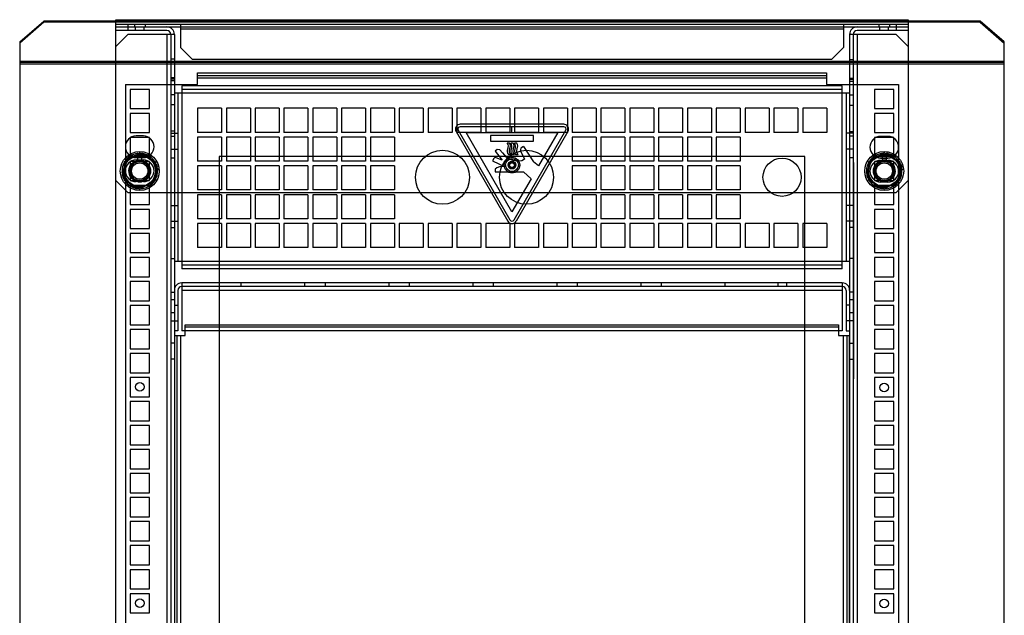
# Model space of a CAD drawing. Header units: millimetres. Extents: x 61 to 471, y 125 to 611.
# Tile 2 of 2: x 61 to 471, y 363 to 611. Entities that reach past the tile are written whole.
import ezdxf

# ---------------------------------------------------------------- set-up
doc = ezdxf.new("R2010")
doc.units = ezdxf.units.MM
doc.header["$LTSCALE"] = 47.779172
doc.layers.get('0').update_dxf_attribs({"linetype": 'CONTINUOUS'})

msp = doc.modelspace()

# ---------------------------------------------------------------- linework, layer by layer
at = {"color": 7, "linetype": 'Continuous'}
for p, q in [((101.31, 125.28), (101.31, 611.28)), ((101.31, 611.28), (431.31, 611.28)), ((106.31, 610.28), (106.31, 611.28)), ((426.31, 611.28), (426.31, 610.28)), ((431.31, 611.28), (431.31, 125.28)), ((61.31, 602.06), (71.31, 610.72)), ((71.31, 610.22), (61.31, 601.56)), ((71.31, 610.22), (71.31, 610.72)), ((461.31, 610.72), (71.31, 610.72)), ((461.31, 610.22), (71.31, 610.22)), ((101.3, 608.28), (431.32, 608.28)), ((431.31, 610.28), (101.31, 610.28)), ((431.32, 609.28), (101.31, 609.28)), ((106.32, 609.28), (106.3, 606.78)), ((109.07, 609.28), (109.07, 608.28)), ((109.5, 606.78), (109.5, 608.28)), ((113.1, 606.78), (113.1, 608.28)), ((113.57, 609.28), (113.57, 608.28)), ((128.32, 609.28), (128.32, 599.64)), ((404.32, 607.28), (128.32, 607.28)), ((404.32, 609.28), (404.32, 599.64)), ((419.07, 609.28), (419.07, 608.28)), ((419.52, 606.78), (419.52, 608.28)), ((423.12, 606.78), (423.12, 608.28)), ((423.57, 609.28), (423.57, 608.28)), ((426.32, 609.28), (426.32, 606.78)), ((461.31, 610.72), (461.31, 610.22)), ((471.31, 602.06), (461.31, 610.72)), ((461.31, 610.22), (471.31, 601.56)), ((122.61, 606.78), (101.3, 606.78)), ((106.3, 605.18), (101.3, 600.18)), ((125.71, 605.18), (106.3, 605.18)), ((122.61, 605.18), (122.61, 131.38)), ((124.21, 605.18), (124.21, 131.38)), ((125.71, 605.18), (125.71, 131.38)), ((406.91, 605.18), (406.91, 131.38)), ((426.32, 605.18), (406.91, 605.18)), ((408.41, 605.18), (408.41, 131.38)), ((431.32, 606.78), (410.01, 606.78)), ((410.01, 605.18), (410.01, 131.38)), ((426.32, 605.18), (431.32, 600.18)), ((61.31, 602.06), (61.31, 134.5)), ((128.32, 599.64), (133.32, 594.64)), ((404.32, 599.64), (399.32, 594.64)), ((471.31, 134.5), (471.31, 602.06)), ((125.71, 594.88), (124.21, 594.88)), ((399.32, 594.64), (133.32, 594.64)), ((406.91, 594.68), (408.41, 594.68)), ((61.31, 594), (471.31, 594)), ((471.31, 593.5), (61.31, 593.5)), ((471.31, 592.7), (61.31, 592.7)), ((125.71, 593.68), (124.21, 593.68)), ((125.71, 587.08), (124.21, 587.08)), ((125.71, 586.58), (124.21, 586.58)), ((135.31, 584.28), (135.31, 589.1)), ((135.31, 589.1), (397.31, 589.1)), ((135.31, 588.1), (397.31, 588.1)), ((135.31, 587.1), (397.31, 587.1)), ((397.31, 589.1), (397.31, 584.28)), ((406.91, 586.88), (408.41, 586.88)), ((406.91, 586.58), (408.41, 586.58)), ((105.31, 584.28), (105.31, 152.28)), ((105.31, 584.28), (135.31, 584.28)), ((107.31, 582.28), (107.31, 574.28)), ((115.31, 582.28), (107.31, 582.28)), ((115.31, 574.28), (115.31, 582.28)), ((125.71, 585.88), (124.21, 585.88)), ((128.81, 583.78), (128.81, 507.58)), ((403.81, 583.78), (128.81, 583.78)), ((403.81, 582.28), (128.81, 582.28)), ((397.31, 584.28), (427.31, 584.28)), ((403.81, 507.58), (403.81, 583.78)), ((406.91, 585.68), (408.41, 585.68)), ((417.31, 582.28), (417.31, 574.28)), ((425.31, 582.28), (417.31, 582.28)), ((425.31, 574.28), (425.31, 582.28)), ((427.31, 584.28), (427.31, 152.28)), ((125.71, 579.98), (124.21, 579.98)), ((406.91, 580.68), (125.71, 580.68)), ((127.21, 580.68), (127.21, 510.68)), ((405.41, 580.68), (405.41, 510.68)), ((406.91, 579.98), (408.41, 579.98)), ((107.31, 574.28), (115.31, 574.28)), ((125.71, 575.88), (124.21, 575.88)), ((135.36, 574.38), (135.36, 564.38)), ((145.36, 574.38), (135.36, 574.38)), ((145.36, 574.38), (145.36, 564.38)), ((147.36, 574.38), (147.36, 564.38)), ((157.36, 574.38), (147.36, 574.38)), ((157.36, 574.38), (157.36, 564.38)), ((159.36, 574.38), (159.36, 564.38)), ((169.36, 574.38), (159.36, 574.38)), ((169.36, 574.38), (169.36, 564.38)), ((171.36, 574.38), (171.36, 564.38)), ((181.36, 574.38), (171.36, 574.38)), ((181.36, 574.38), (181.36, 564.38)), ((183.36, 574.38), (183.36, 564.38)), ((193.36, 574.38), (183.36, 574.38)), ((193.36, 574.38), (193.36, 564.38)), ((195.36, 574.38), (195.36, 564.38)), ((205.36, 574.38), (195.36, 574.38)), ((205.36, 574.38), (205.36, 564.38)), ((207.36, 574.38), (207.36, 564.38)), ((217.36, 574.38), (207.36, 574.38)), ((217.36, 574.38), (217.36, 564.38)), ((219.36, 574.38), (219.36, 564.38)), ((229.36, 574.38), (219.36, 574.38)), ((229.36, 574.38), (229.36, 564.38)), ((231.36, 574.38), (231.36, 564.38)), ((241.36, 574.38), (231.36, 574.38)), ((241.36, 574.38), (241.36, 564.38)), ((243.36, 574.38), (243.36, 564.38)), ((253.36, 574.38), (243.36, 574.38)), ((253.36, 574.38), (253.36, 564.38)), ((255.36, 574.38), (255.36, 564.38)), ((265.36, 574.38), (255.36, 574.38)), ((265.36, 574.38), (265.36, 564.38)), ((267.36, 574.38), (267.36, 564.38)), ((277.36, 574.38), (267.36, 574.38)), ((277.36, 574.38), (277.36, 564.38)), ((279.36, 574.38), (279.36, 564.38)), ((289.36, 574.38), (279.36, 574.38)), ((289.36, 574.38), (289.36, 564.38)), ((291.36, 574.38), (291.36, 564.38)), ((301.36, 574.38), (291.36, 574.38)), ((301.36, 574.38), (301.36, 564.38)), ((303.36, 574.38), (303.36, 564.38)), ((313.36, 574.38), (303.36, 574.38)), ((313.36, 574.38), (313.36, 564.38)), ((315.36, 574.38), (315.36, 564.38)), ((325.36, 574.38), (315.36, 574.38)), ((325.36, 574.38), (325.36, 564.38)), ((327.36, 574.38), (327.36, 564.38)), ((337.36, 574.38), (327.36, 574.38)), ((337.36, 574.38), (337.36, 564.38)), ((339.36, 574.38), (339.36, 564.38)), ((349.36, 574.38), (339.36, 574.38)), ((349.36, 574.38), (349.36, 564.38)), ((351.36, 574.38), (351.36, 564.38)), ((361.36, 574.38), (351.36, 574.38)), ((361.36, 574.38), (361.36, 564.38)), ((363.36, 574.38), (363.36, 564.38)), ((373.36, 574.38), (363.36, 574.38)), ((373.36, 574.38), (373.36, 564.38)), ((375.36, 574.38), (375.36, 564.38)), ((385.36, 574.38), (375.36, 574.38)), ((385.36, 574.38), (385.36, 564.38)), ((387.36, 574.38), (387.36, 564.38)), ((397.36, 574.38), (387.36, 574.38)), ((397.36, 574.38), (397.36, 564.38)), ((406.91, 575.68), (408.41, 575.68)), ((417.31, 574.28), (425.31, 574.28)), ((107.31, 572.28), (107.31, 564.28)), ((115.31, 572.28), (107.31, 572.28)), ((115.31, 564.28), (115.31, 572.28)), ((417.31, 572.28), (417.31, 564.28)), ((425.31, 572.28), (417.31, 572.28)), ((425.31, 564.28), (425.31, 572.28)), ((287.85, 567.72), (244.77, 567.72)), ((244.77, 566.72), (244.77, 566.72)), ((287.85, 566.72), (244.77, 566.72)), ((266.31, 566.72), (266.31, 566.72)), ((266.31, 564.32), (266.31, 566.72)), ((266.31, 566.72), (266.31, 566.72)), ((287.85, 566.72), (287.85, 566.72)), ((107.31, 564.28), (115.31, 564.28)), ((107.31, 562.28), (107.31, 554.28)), ((115.31, 562.28), (107.31, 562.28)), ((112.8, 562.88), (109.8, 562.88)), ((115.31, 554.28), (115.31, 562.28)), ((125.71, 564.88), (124.21, 564.88)), ((124.21, 563.98), (127.21, 563.98)), ((124.21, 562.78), (125.71, 562.78)), ((145.36, 564.38), (135.36, 564.38)), ((135.36, 562.38), (135.36, 552.38)), ((145.36, 562.38), (135.36, 562.38)), ((145.36, 562.38), (145.36, 552.38)), ((157.36, 564.38), (147.36, 564.38)), ((147.36, 562.38), (147.36, 552.38)), ((157.36, 562.38), (147.36, 562.38)), ((157.36, 562.38), (157.36, 552.38)), ((169.36, 564.38), (159.36, 564.38)), ((159.36, 562.38), (159.36, 552.38)), ((169.36, 562.38), (159.36, 562.38)), ((169.36, 562.38), (169.36, 552.38)), ((181.36, 564.38), (171.36, 564.38)), ((171.36, 562.38), (171.36, 552.38)), ((181.36, 562.38), (171.36, 562.38)), ((181.36, 562.38), (181.36, 552.38)), ((193.36, 564.38), (183.36, 564.38)), ((183.36, 562.38), (183.36, 552.38)), ((193.36, 562.38), (183.36, 562.38)), ((193.36, 562.38), (193.36, 552.38)), ((205.36, 564.38), (195.36, 564.38)), ((195.36, 562.38), (195.36, 552.38)), ((205.36, 562.38), (195.36, 562.38)), ((205.36, 562.38), (205.36, 552.38)), ((217.36, 564.38), (207.36, 564.38)), ((207.36, 562.38), (207.36, 552.38)), ((217.36, 562.38), (207.36, 562.38)), ((217.36, 562.38), (217.36, 552.38)), ((229.36, 564.38), (219.36, 564.38)), ((241.36, 564.38), (231.36, 564.38)), ((243.04, 564.72), (264.58, 527.42)), ((253.36, 564.38), (243.36, 564.38)), ((243.91, 565.22), (243.91, 565.22)), ((243.91, 565.22), (265.44, 527.92)), ((266.31, 531.22), (247.2, 564.32)), ((247.2, 564.32), (247.2, 564.32)), ((247.2, 564.32), (285.42, 564.32)), ((265.36, 564.38), (255.36, 564.38)), ((257.41, 563.12), (257.41, 560.72)), ((275.21, 563.12), (257.41, 563.12)), ((266.31, 564.32), (266.31, 564.32)), ((266.31, 564.32), (266.31, 564.32)), ((267.17, 527.92), (288.71, 565.22)), ((277.36, 564.38), (267.36, 564.38)), ((289.58, 564.72), (268.04, 527.42)), ((275.21, 560.72), (275.21, 563.12)), ((285.42, 564.32), (277.4, 550.42)), ((289.36, 564.38), (279.36, 564.38)), ((285.42, 564.32), (285.42, 564.32)), ((288.71, 565.22), (288.71, 565.22)), ((301.36, 564.38), (291.36, 564.38)), ((291.36, 562.38), (291.36, 552.38)), ((301.36, 562.38), (291.36, 562.38)), ((301.36, 562.38), (301.36, 552.38)), ((313.36, 564.38), (303.36, 564.38)), ((303.36, 562.38), (303.36, 552.38)), ((313.36, 562.38), (303.36, 562.38)), ((313.36, 562.38), (313.36, 552.38)), ((325.36, 564.38), (315.36, 564.38)), ((315.36, 562.38), (315.36, 552.38)), ((325.36, 562.38), (315.36, 562.38)), ((325.36, 562.38), (325.36, 552.38)), ((337.36, 564.38), (327.36, 564.38)), ((327.36, 562.38), (327.36, 552.38)), ((337.36, 562.38), (327.36, 562.38)), ((337.36, 562.38), (337.36, 552.38)), ((349.36, 564.38), (339.36, 564.38)), ((339.36, 562.38), (339.36, 552.38)), ((349.36, 562.38), (339.36, 562.38)), ((349.36, 562.38), (349.36, 552.38)), ((361.36, 564.38), (351.36, 564.38)), ((351.36, 562.38), (351.36, 552.38)), ((361.36, 562.38), (351.36, 562.38)), ((361.36, 562.38), (361.36, 552.38)), ((373.36, 564.38), (363.36, 564.38)), ((385.36, 564.38), (375.36, 564.38)), ((397.36, 564.38), (387.36, 564.38)), ((408.41, 563.98), (405.41, 563.98)), ((406.91, 564.68), (408.41, 564.68)), ((408.41, 562.78), (406.91, 562.78)), ((417.31, 564.28), (425.31, 564.28)), ((417.31, 562.28), (417.31, 554.28)), ((425.31, 562.28), (417.31, 562.28)), ((422.82, 562.68), (419.82, 562.68)), ((425.31, 554.28), (425.31, 562.28)), ((257.41, 560.72), (275.21, 560.72)), ((265.31, 559.92), (264.31, 559.92)), ((266.81, 559.92), (265.81, 559.92)), ((268.31, 559.92), (267.31, 559.92)), ((270.05, 557.79), (269.85, 557.19)), ((271.05, 558.49), (270.05, 557.79)), ((271.05, 558.49), (275.25, 552.09)), ((107.02, 554.44), (103.83, 547.65)), ((106.1, 553.69), (104.02, 546.48)), ((111.31, 555.79), (104.81, 552.04)), ((112.63, 555.67), (105.57, 553.12)), ((113.39, 555.49), (106.1, 553.69)), ((114.5, 555.07), (107.02, 554.44)), ((107.31, 554.28), (115.31, 554.28)), ((109.8, 553.88), (112.8, 553.88)), ((110.56, 552.26), (110.56, 555.64)), ((111.31, 555.79), (117.81, 552.04)), ((112.06, 555.64), (112.06, 552.26)), ((112.63, 555.67), (118.37, 550.83)), ((118.6, 550.09), (113.39, 555.49)), ((114.5, 555.07), (118.79, 548.91)), ((124.21, 557.38), (127.21, 557.38)), ((124.21, 553.78), (125.71, 553.78)), ((144.31, 554.28), (144.31, 182.28)), ((388.31, 554.28), (144.31, 554.28)), ((259.15, 553.89), (258.75, 553.49)), ((259.75, 553.79), (259.15, 553.89)), ((260.15, 557.19), (259.35, 556.59)), ((259.35, 556.59), (262.25, 552.79)), ((262.25, 552.79), (259.75, 553.79)), ((261.25, 557.09), (260.15, 557.19)), ((261.25, 557.09), (262.35, 555.79)), ((262.35, 555.79), (263.85, 554.09)), ((265.05, 553.29), (263.85, 554.09)), ((264.81, 555.12), (265.81, 555.12)), ((266.31, 555.12), (267.31, 555.12)), ((267.81, 555.12), (268.81, 555.12)), ((269.85, 557.19), (269.85, 556.59)), ((269.85, 556.59), (271.35, 553.59)), ((271.35, 553.59), (271.45, 553.19)), ((388.31, 182.28), (388.31, 554.28)), ((408.41, 557.38), (405.41, 557.38)), ((408.41, 553.78), (406.91, 553.78)), ((417.02, 554.44), (413.83, 547.65)), ((416.1, 553.69), (414.02, 546.48)), ((421.31, 555.79), (414.81, 552.04)), ((422.63, 555.67), (415.57, 553.12)), ((423.39, 555.49), (416.1, 553.69)), ((424.5, 555.07), (417.02, 554.44)), ((417.31, 554.28), (425.31, 554.28)), ((419.82, 553.68), (422.82, 553.68)), ((420.56, 552.26), (420.56, 555.64)), ((427.81, 552.04), (421.31, 555.79)), ((422.06, 555.64), (422.06, 552.26)), ((428.37, 550.83), (422.63, 555.67)), ((428.6, 550.09), (423.39, 555.49)), ((424.5, 555.07), (428.79, 548.91)), ((105.57, 553.12), (104.25, 545.73)), ((104.81, 552.04), (104.81, 544.53)), ((107.31, 552.28), (107.31, 544.28)), ((115.31, 552.28), (107.31, 552.28)), ((109.8, 552.88), (112.8, 552.88)), ((115.31, 544.28), (115.31, 552.28)), ((118.6, 550.09), (116.52, 542.88)), ((118.37, 550.83), (117.05, 543.45)), ((117.81, 552.04), (117.81, 544.53)), ((145.36, 552.38), (135.36, 552.38)), ((135.36, 550.38), (135.36, 540.38)), ((145.36, 550.38), (135.36, 550.38)), ((145.36, 550.38), (145.36, 540.38)), ((157.36, 552.38), (147.36, 552.38)), ((147.36, 550.38), (147.36, 540.38)), ((157.36, 550.38), (147.36, 550.38)), ((157.36, 550.38), (157.36, 540.38)), ((169.36, 552.38), (159.36, 552.38)), ((159.36, 550.38), (159.36, 540.38)), ((169.36, 550.38), (159.36, 550.38)), ((169.36, 550.38), (169.36, 540.38)), ((181.36, 552.38), (171.36, 552.38)), ((171.36, 550.38), (171.36, 540.38)), ((181.36, 550.38), (171.36, 550.38)), ((181.36, 550.38), (181.36, 540.38)), ((193.36, 552.38), (183.36, 552.38)), ((183.36, 550.38), (183.36, 540.38)), ((193.36, 550.38), (183.36, 550.38)), ((193.36, 550.38), (193.36, 540.38)), ((205.36, 552.38), (195.36, 552.38)), ((195.36, 550.38), (195.36, 540.38)), ((205.36, 550.38), (195.36, 550.38)), ((205.36, 550.38), (205.36, 540.38)), ((217.36, 552.38), (207.36, 552.38)), ((207.36, 550.38), (207.36, 540.38)), ((217.36, 550.38), (207.36, 550.38)), ((217.36, 550.38), (217.36, 540.38)), ((258.75, 553.49), (258.15, 552.49)), ((258.15, 552.49), (263.25, 550.09)), ((259.95, 549.59), (259.35, 548.99)), ((261.05, 549.99), (259.95, 549.59)), ((262.25, 550.09), (261.05, 549.99)), ((263.25, 550.09), (262.25, 550.09)), ((266.65, 552.59), (265.05, 553.29)), ((268.55, 552.39), (266.65, 552.59)), ((270.35, 552.49), (268.55, 552.39)), ((271.45, 553.19), (270.35, 552.49)), ((277.4, 550.42), (275.25, 552.09)), ((301.36, 552.38), (291.36, 552.38)), ((291.36, 550.38), (291.36, 540.38)), ((301.36, 550.38), (291.36, 550.38)), ((301.36, 550.38), (301.36, 540.38)), ((313.36, 552.38), (303.36, 552.38)), ((303.36, 550.38), (303.36, 540.38)), ((313.36, 550.38), (303.36, 550.38)), ((313.36, 550.38), (313.36, 540.38)), ((325.36, 552.38), (315.36, 552.38)), ((315.36, 550.38), (315.36, 540.38)), ((325.36, 550.38), (315.36, 550.38)), ((325.36, 550.38), (325.36, 540.38)), ((337.36, 552.38), (327.36, 552.38)), ((327.36, 550.38), (327.36, 540.38)), ((337.36, 550.38), (327.36, 550.38)), ((337.36, 550.38), (337.36, 540.38)), ((349.36, 552.38), (339.36, 552.38)), ((339.36, 550.38), (339.36, 540.38)), ((349.36, 550.38), (339.36, 550.38)), ((349.36, 550.38), (349.36, 540.38)), ((361.36, 552.38), (351.36, 552.38)), ((351.36, 550.38), (351.36, 540.38)), ((361.36, 550.38), (351.36, 550.38)), ((361.36, 550.38), (361.36, 540.38)), ((408.48, 551.78), (408.48, 461.78)), ((415.57, 553.12), (414.25, 545.73)), ((414.81, 552.04), (414.81, 544.53)), ((417.31, 552.28), (417.31, 544.28)), ((425.31, 552.28), (417.31, 552.28)), ((419.82, 552.68), (422.82, 552.68)), ((425.31, 544.28), (425.31, 552.28)), ((428.6, 550.09), (426.52, 542.88)), ((428.37, 550.83), (427.05, 543.45)), ((427.81, 552.04), (427.81, 544.53)), ((103.83, 547.65), (108.12, 541.49)), ((104.02, 546.48), (109.23, 541.07)), ((104.25, 545.73), (109.99, 540.89)), ((118.79, 548.91), (115.6, 542.12)), ((259.35, 548.99), (259.35, 547.99)), ((259.35, 547.99), (271.05, 547.99)), ((271.05, 547.99), (274.24, 544.96)), ((413.83, 547.65), (418.12, 541.49)), ((414.02, 546.48), (419.23, 541.07)), ((419.99, 540.89), (414.25, 545.73)), ((428.79, 548.91), (425.6, 542.12)), ((101.31, 544.28), (106.31, 539.28)), ((104.81, 544.53), (111.31, 540.78)), ((107.31, 544.28), (115.31, 544.28)), ((107.31, 542.28), (107.31, 534.28)), ((115.31, 542.28), (107.31, 542.28)), ((115.6, 542.12), (108.12, 541.49)), ((116.52, 542.88), (109.23, 541.07)), ((112.8, 543.88), (109.8, 543.88)), ((117.05, 543.45), (109.99, 540.89)), ((117.81, 544.53), (111.31, 540.78)), ((115.31, 534.28), (115.31, 542.28)), ((274.24, 544.96), (266.31, 531.22)), ((421.31, 540.78), (414.81, 544.53)), ((417.31, 544.28), (425.31, 544.28)), ((417.31, 542.28), (417.31, 534.28)), ((425.31, 542.28), (417.31, 542.28)), ((425.6, 542.12), (418.12, 541.49)), ((426.52, 542.88), (419.23, 541.07)), ((422.82, 543.68), (419.82, 543.68)), ((427.05, 543.45), (419.99, 540.89)), ((427.81, 544.53), (421.31, 540.78)), ((425.31, 534.28), (425.31, 542.28)), ((431.31, 544.28), (426.31, 539.28)), ((106.31, 539.28), (426.31, 539.28)), ((145.36, 540.38), (135.36, 540.38)), ((135.36, 538.38), (135.36, 528.38)), ((145.36, 538.38), (135.36, 538.38)), ((145.36, 538.38), (145.36, 528.38)), ((157.36, 540.38), (147.36, 540.38)), ((147.36, 538.38), (147.36, 528.38)), ((157.36, 538.38), (147.36, 538.38)), ((157.36, 538.38), (157.36, 528.38)), ((169.36, 540.38), (159.36, 540.38)), ((159.36, 538.38), (159.36, 528.38)), ((169.36, 538.38), (159.36, 538.38)), ((169.36, 538.38), (169.36, 528.38)), ((181.36, 540.38), (171.36, 540.38)), ((171.36, 538.38), (171.36, 528.38)), ((181.36, 538.38), (171.36, 538.38)), ((181.36, 538.38), (181.36, 528.38)), ((193.36, 540.38), (183.36, 540.38)), ((183.36, 538.38), (183.36, 528.38)), ((193.36, 538.38), (183.36, 538.38)), ((193.36, 538.38), (193.36, 528.38)), ((205.36, 540.38), (195.36, 540.38)), ((195.36, 538.38), (195.36, 528.38)), ((205.36, 538.38), (195.36, 538.38)), ((205.36, 538.38), (205.36, 528.38)), ((217.36, 540.38), (207.36, 540.38)), ((207.36, 538.38), (207.36, 528.38)), ((217.36, 538.38), (207.36, 538.38)), ((217.36, 538.38), (217.36, 528.38)), ((301.36, 540.38), (291.36, 540.38)), ((291.36, 538.38), (291.36, 528.38)), ((301.36, 538.38), (291.36, 538.38)), ((301.36, 538.38), (301.36, 528.38)), ((313.36, 540.38), (303.36, 540.38)), ((303.36, 538.38), (303.36, 528.38)), ((313.36, 538.38), (303.36, 538.38)), ((313.36, 538.38), (313.36, 528.38)), ((325.36, 540.38), (315.36, 540.38)), ((315.36, 538.38), (315.36, 528.38)), ((325.36, 538.38), (315.36, 538.38)), ((325.36, 538.38), (325.36, 528.38)), ((337.36, 540.38), (327.36, 540.38)), ((327.36, 538.38), (327.36, 528.38)), ((337.36, 538.38), (327.36, 538.38)), ((337.36, 538.38), (337.36, 528.38)), ((349.36, 540.38), (339.36, 540.38)), ((339.36, 538.38), (339.36, 528.38)), ((349.36, 538.38), (339.36, 538.38)), ((349.36, 538.38), (349.36, 528.38)), ((361.36, 540.38), (351.36, 540.38)), ((351.36, 538.38), (351.36, 528.38)), ((361.36, 538.38), (351.36, 538.38)), ((361.36, 538.38), (361.36, 528.38)), ((408.58, 514.28), (408.58, 539.28)), ((107.31, 534.28), (115.31, 534.28)), ((124.21, 533.98), (127.21, 533.98)), ((408.41, 533.98), (405.41, 533.98)), ((417.31, 534.28), (425.31, 534.28)), ((107.31, 532.28), (107.31, 524.28)), ((115.31, 532.28), (107.31, 532.28)), ((115.31, 524.28), (115.31, 532.28)), ((266.31, 531.22), (266.31, 531.22)), ((417.31, 532.28), (417.31, 524.28)), ((425.31, 532.28), (417.31, 532.28)), ((425.31, 524.28), (425.31, 532.28)), ((124.21, 527.38), (127.21, 527.38)), ((145.36, 528.38), (135.36, 528.38)), ((135.36, 526.38), (135.36, 516.38)), ((145.36, 526.38), (135.36, 526.38)), ((145.36, 526.38), (145.36, 516.38)), ((157.36, 528.38), (147.36, 528.38)), ((147.36, 526.38), (147.36, 516.38)), ((157.36, 526.38), (147.36, 526.38)), ((157.36, 526.38), (157.36, 516.38)), ((169.36, 528.38), (159.36, 528.38)), ((159.36, 526.38), (159.36, 516.38)), ((169.36, 526.38), (159.36, 526.38)), ((169.36, 526.38), (169.36, 516.38)), ((181.36, 528.38), (171.36, 528.38)), ((171.36, 526.38), (171.36, 516.38)), ((181.36, 526.38), (171.36, 526.38)), ((181.36, 526.38), (181.36, 516.38)), ((193.36, 528.38), (183.36, 528.38)), ((183.36, 526.38), (183.36, 516.38)), ((193.36, 526.38), (183.36, 526.38)), ((193.36, 526.38), (193.36, 516.38)), ((205.36, 528.38), (195.36, 528.38)), ((195.36, 526.38), (195.36, 516.38)), ((205.36, 526.38), (195.36, 526.38)), ((205.36, 526.38), (205.36, 516.38)), ((217.36, 528.38), (207.36, 528.38)), ((207.36, 526.38), (207.36, 516.38)), ((217.36, 526.38), (207.36, 526.38)), ((217.36, 526.38), (217.36, 516.38)), ((219.36, 526.38), (219.36, 516.38)), ((229.36, 526.38), (219.36, 526.38)), ((229.36, 526.38), (229.36, 516.38)), ((231.36, 526.38), (231.36, 516.38)), ((241.36, 526.38), (231.36, 526.38)), ((241.36, 526.38), (241.36, 516.38)), ((243.36, 526.38), (243.36, 516.38)), ((253.36, 526.38), (243.36, 526.38)), ((253.36, 526.38), (253.36, 516.38)), ((255.36, 526.38), (255.36, 516.38)), ((265.36, 526.38), (255.36, 526.38)), ((265.36, 526.38), (265.36, 516.38)), ((265.44, 527.92), (265.45, 527.92)), ((267.18, 527.92), (267.17, 527.92)), ((267.36, 526.38), (267.36, 516.38)), ((277.36, 526.38), (267.36, 526.38)), ((277.36, 526.38), (277.36, 516.38)), ((279.36, 526.38), (279.36, 516.38)), ((289.36, 526.38), (279.36, 526.38)), ((289.36, 526.38), (289.36, 516.38)), ((301.36, 528.38), (291.36, 528.38)), ((291.36, 526.38), (291.36, 516.38)), ((301.36, 526.38), (291.36, 526.38)), ((301.36, 526.38), (301.36, 516.38)), ((313.36, 528.38), (303.36, 528.38)), ((303.36, 526.38), (303.36, 516.38)), ((313.36, 526.38), (303.36, 526.38)), ((313.36, 526.38), (313.36, 516.38)), ((325.36, 528.38), (315.36, 528.38)), ((315.36, 526.38), (315.36, 516.38)), ((325.36, 526.38), (315.36, 526.38)), ((325.36, 526.38), (325.36, 516.38)), ((337.36, 528.38), (327.36, 528.38)), ((327.36, 526.38), (327.36, 516.38)), ((337.36, 526.38), (327.36, 526.38)), ((337.36, 526.38), (337.36, 516.38)), ((349.36, 528.38), (339.36, 528.38)), ((339.36, 526.38), (339.36, 516.38)), ((349.36, 526.38), (339.36, 526.38)), ((349.36, 526.38), (349.36, 516.38)), ((361.36, 528.38), (351.36, 528.38)), ((351.36, 526.38), (351.36, 516.38)), ((361.36, 526.38), (351.36, 526.38)), ((361.36, 526.38), (361.36, 516.38)), ((363.36, 526.38), (363.36, 516.38)), ((373.36, 526.38), (363.36, 526.38)), ((373.36, 526.38), (373.36, 516.38)), ((375.36, 526.38), (375.36, 516.38)), ((385.36, 526.38), (375.36, 526.38)), ((385.36, 526.38), (385.36, 516.38)), ((387.36, 526.38), (387.36, 516.38)), ((397.36, 526.38), (387.36, 526.38)), ((397.36, 526.38), (397.36, 516.38)), ((408.41, 527.38), (405.41, 527.38)), ((408.48, 526.78), (408.58, 526.78)), ((107.31, 524.28), (115.31, 524.28)), ((107.31, 522.28), (107.31, 514.28)), ((115.31, 522.28), (107.31, 522.28)), ((115.31, 514.28), (115.31, 522.28)), ((124.21, 524.78), (125.71, 524.78)), ((408.41, 524.78), (406.91, 524.78)), ((417.31, 524.28), (425.31, 524.28)), ((417.31, 522.28), (417.31, 514.28)), ((425.31, 522.28), (417.31, 522.28)), ((425.31, 514.28), (425.31, 522.28)), ((107.31, 514.28), (115.31, 514.28)), ((145.36, 516.38), (135.36, 516.38)), ((157.36, 516.38), (147.36, 516.38)), ((169.36, 516.38), (159.36, 516.38)), ((181.36, 516.38), (171.36, 516.38)), ((193.36, 516.38), (183.36, 516.38)), ((205.36, 516.38), (195.36, 516.38)), ((217.36, 516.38), (207.36, 516.38)), ((229.36, 516.38), (219.36, 516.38)), ((241.36, 516.38), (231.36, 516.38)), ((253.36, 516.38), (243.36, 516.38)), ((265.36, 516.38), (255.36, 516.38)), ((277.36, 516.38), (267.36, 516.38)), ((289.36, 516.38), (279.36, 516.38)), ((301.36, 516.38), (291.36, 516.38)), ((313.36, 516.38), (303.36, 516.38)), ((325.36, 516.38), (315.36, 516.38)), ((337.36, 516.38), (327.36, 516.38)), ((349.36, 516.38), (339.36, 516.38)), ((361.36, 516.38), (351.36, 516.38)), ((373.36, 516.38), (363.36, 516.38)), ((385.36, 516.38), (375.36, 516.38)), ((397.36, 516.38), (387.36, 516.38)), ((408.48, 514.28), (408.58, 514.28)), ((417.31, 514.28), (425.31, 514.28)), ((107.31, 512.28), (107.31, 504.28)), ((115.31, 512.28), (107.31, 512.28)), ((115.31, 504.28), (115.31, 512.28)), ((124.21, 511.78), (125.71, 511.78)), ((125.71, 510.68), (406.91, 510.68)), ((403.81, 509.08), (128.81, 509.08)), ((408.41, 511.78), (406.91, 511.78)), ((408.48, 509.08), (408.58, 509.08)), ((408.48, 508.43), (408.58, 508.43)), ((408.58, 509.08), (408.58, 474.11)), ((417.31, 512.28), (417.31, 504.28)), ((425.31, 512.28), (417.31, 512.28)), ((425.31, 504.28), (425.31, 512.28)), ((403.81, 507.58), (128.81, 507.58)), ((408.48, 507.3), (408.58, 507.3)), ((408.48, 506.65), (408.58, 506.65)), ((408.48, 506.17), (408.58, 506.17)), ((408.58, 505.98), (408.48, 505.98)), ((408.48, 505.66), (408.58, 505.66)), ((408.48, 505.52), (408.58, 505.52)), ((408.48, 505.41), (408.58, 505.41)), ((408.48, 505.32), (408.58, 505.32)), ((408.58, 505.27), (408.48, 505.27)), ((408.48, 504.97), (408.58, 504.97)), ((408.48, 504.83), (408.58, 504.83)), ((408.48, 504.75), (408.58, 504.75)), ((408.48, 504.69), (408.58, 504.69)), ((408.48, 504.61), (408.58, 504.61)), ((408.48, 504.42), (408.58, 504.42)), ((408.48, 504.4), (408.58, 504.4)), ((107.31, 504.28), (115.31, 504.28)), ((107.31, 502.28), (107.31, 494.28)), ((115.31, 502.28), (107.31, 502.28)), ((115.31, 494.28), (115.31, 502.28)), ((128.81, 501.68), (128.81, 481.68)), ((403.81, 501.68), (128.81, 501.68)), ((153.46, 501.68), (153.46, 500.18)), ((179.96, 501.68), (179.96, 500.18)), ((188.46, 501.68), (188.46, 500.18)), ((214.96, 501.68), (214.96, 500.18)), ((223.46, 501.68), (223.46, 500.18)), ((249.96, 501.68), (249.96, 500.18)), ((258.46, 501.68), (258.46, 500.18)), ((284.96, 501.68), (284.96, 500.18)), ((293.46, 501.68), (293.46, 500.18)), ((319.96, 501.68), (319.96, 500.18)), ((328.46, 501.68), (328.46, 500.18)), ((354.96, 501.68), (354.96, 500.18)), ((377.06, 501.68), (377.06, 500.18)), ((380.56, 501.68), (380.56, 500.18)), ((403.81, 501.68), (403.81, 481.68)), ((408.48, 504.24), (408.58, 504.24)), ((408.58, 504.19), (408.48, 504.19)), ((408.48, 504.16), (408.58, 504.16)), ((408.48, 504.11), (408.58, 504.11)), ((408.48, 504.06), (408.58, 504.06)), ((408.48, 503.74), (408.58, 503.74)), ((408.48, 503.36), (408.58, 503.36)), ((408.48, 503.27), (408.58, 503.27)), ((408.48, 503.21), (408.58, 503.21)), ((408.58, 503.06), (408.48, 503.06)), ((408.48, 502.88), (408.58, 502.88)), ((408.48, 502.79), (408.58, 502.79)), ((408.48, 502.74), (408.58, 502.74)), ((408.48, 502.49), (408.58, 502.49)), ((408.48, 502.26), (408.58, 502.26)), ((408.48, 502.2), (408.58, 502.2)), ((408.48, 501.83), (408.58, 501.83)), ((408.48, 501.77), (408.58, 501.77)), ((408.48, 501.67), (408.58, 501.67)), ((408.58, 501.55), (408.48, 501.55)), ((408.48, 501.49), (408.58, 501.49)), ((408.48, 501.46), (408.58, 501.46)), ((408.48, 501.31), (408.58, 501.31)), ((408.58, 501.25), (408.48, 501.25)), ((408.48, 501.12), (408.58, 501.12)), ((408.48, 501.06), (408.58, 501.06)), ((408.48, 500.96), (408.58, 500.96)), ((408.58, 500.9), (408.48, 500.9)), ((408.48, 500.84), (408.58, 500.84)), ((408.48, 500.64), (408.58, 500.64)), ((408.48, 500.56), (408.58, 500.56)), ((408.48, 500.29), (408.58, 500.29)), ((408.48, 500.25), (408.58, 500.25)), ((417.31, 504.28), (425.31, 504.28)), ((417.31, 502.28), (417.31, 494.28)), ((425.31, 502.28), (417.31, 502.28)), ((425.31, 494.28), (425.31, 502.28)), ((124.21, 497.88), (125.71, 497.88)), ((127.21, 498.58), (127.21, 481.68)), ((403.81, 500.18), (128.81, 500.18)), ((403.81, 498.58), (128.81, 498.58)), ((405.41, 498.58), (405.41, 481.68)), ((408.41, 497.88), (406.91, 497.88)), ((408.48, 500.18), (408.58, 500.18)), ((408.48, 500.13), (408.58, 500.13)), ((408.48, 500), (408.58, 500)), ((408.48, 499.93), (408.58, 499.93)), ((408.48, 499.89), (408.58, 499.89)), ((408.58, 499.77), (408.48, 499.77)), ((408.48, 499.71), (408.58, 499.71)), ((408.48, 499.59), (408.58, 499.59)), ((408.48, 499.42), (408.58, 499.42)), ((408.48, 499.24), (408.58, 499.24)), ((408.58, 499), (408.48, 499)), ((408.48, 498.82), (408.58, 498.82)), ((408.48, 498.71), (408.58, 498.71)), ((408.48, 498.52), (408.58, 498.52)), ((408.48, 498.16), (408.58, 498.16)), ((408.48, 498.09), (408.58, 498.09)), ((408.58, 498.04), (408.48, 498.04)), ((408.48, 497.73), (408.58, 497.73)), ((408.48, 497.57), (408.58, 497.57)), ((408.48, 497.39), (408.58, 497.39)), ((408.48, 497.36), (408.58, 497.36)), ((408.48, 497.23), (408.58, 497.23)), ((408.48, 496.93), (408.58, 496.93)), ((408.48, 496.8), (408.58, 496.8)), ((408.48, 496.75), (408.58, 496.75)), ((408.48, 496.72), (408.58, 496.72)), ((408.48, 496.58), (408.58, 496.58)), ((408.48, 496.33), (408.58, 496.33)), ((408.48, 496.22), (408.58, 496.22)), ((408.48, 496.14), (408.58, 496.14)), ((107.31, 494.28), (115.31, 494.28)), ((107.31, 492.28), (107.31, 484.28)), ((115.31, 492.28), (107.31, 492.28)), ((115.31, 484.28), (115.31, 492.28)), ((125.71, 494.58), (124.21, 494.58)), ((125.71, 492.48), (127.21, 492.48)), ((406.91, 492.48), (405.41, 492.48)), ((408.41, 494.58), (406.91, 494.58)), ((408.48, 495.77), (408.58, 495.77)), ((408.48, 495.67), (408.58, 495.67)), ((408.48, 495.64), (408.58, 495.64)), ((408.48, 495.5), (408.58, 495.5)), ((408.48, 495.45), (408.58, 495.45)), ((408.48, 495.11), (408.58, 495.11)), ((408.48, 495.03), (408.58, 495.03)), ((408.48, 494.77), (408.58, 494.77)), ((408.48, 494.73), (408.58, 494.73)), ((408.48, 494.62), (408.58, 494.62)), ((408.48, 494.38), (408.58, 494.38)), ((408.58, 494.08), (408.48, 494.08)), ((408.48, 493.96), (408.58, 493.96)), ((408.58, 493.71), (408.48, 493.71)), ((408.48, 493.37), (408.58, 493.37)), ((408.58, 493.19), (408.48, 493.19)), ((408.48, 493.14), (408.58, 493.14)), ((408.58, 493), (408.48, 493)), ((408.48, 492.86), (408.58, 492.86)), ((408.48, 492.78), (408.58, 492.78)), ((408.48, 492.7), (408.58, 492.7)), ((408.48, 492.6), (408.58, 492.6)), ((408.48, 492.57), (408.58, 492.57)), ((408.48, 492.42), (408.58, 492.42)), ((408.48, 492.34), (408.58, 492.34)), ((408.48, 492.13), (408.58, 492.13)), ((408.48, 492.09), (408.58, 492.09)), ((417.31, 494.28), (425.31, 494.28)), ((425.31, 492.28), (417.31, 492.28)), ((417.31, 492.28), (417.31, 484.28)), ((425.31, 484.28), (425.31, 492.28)), ((125.71, 489.18), (124.21, 489.18)), ((408.41, 489.18), (406.91, 489.18)), ((408.48, 491.93), (408.58, 491.93)), ((408.48, 491.83), (408.58, 491.83)), ((408.48, 491.47), (408.58, 491.47)), ((408.48, 491.1), (408.58, 491.1)), ((408.58, 491.06), (408.48, 491.06)), ((408.48, 490.88), (408.58, 490.88)), ((408.48, 490.47), (408.58, 490.47)), ((408.48, 490.41), (408.58, 490.41)), ((408.48, 490.29), (408.58, 490.29)), ((408.48, 489.97), (408.58, 489.97)), ((408.48, 489.76), (408.58, 489.76)), ((408.48, 489.72), (408.58, 489.72)), ((408.48, 489.64), (408.58, 489.64)), ((408.48, 489.5), (408.58, 489.5)), ((408.48, 489.43), (408.58, 489.43)), ((408.48, 489.1), (408.58, 489.1)), ((408.58, 489.04), (408.48, 489.04)), ((408.48, 488.95), (408.58, 488.95)), ((408.58, 488.9), (408.48, 488.9)), ((408.48, 488.54), (408.58, 488.54)), ((408.48, 488.41), (408.58, 488.41)), ((408.48, 488.31), (408.58, 488.31)), ((408.48, 488.1), (408.58, 488.1)), ((408.58, 488.02), (408.48, 488.02)), ((107.31, 484.28), (115.31, 484.28)), ((124.21, 485.88), (127.21, 485.88)), ((130.21, 479.78), (130.21, 484.28)), ((130.21, 484.28), (402.21, 484.28)), ((402.21, 484.28), (402.21, 479.78)), ((408.41, 485.88), (405.41, 485.88)), ((408.48, 487.84), (408.58, 487.84)), ((408.48, 487.54), (408.58, 487.54)), ((408.48, 487.5), (408.58, 487.5)), ((408.48, 487.36), (408.58, 487.36)), ((408.48, 487.3), (408.58, 487.3)), ((408.48, 486.85), (408.58, 486.85)), ((408.58, 486.77), (408.48, 486.77)), ((408.48, 486.41), (408.58, 486.41)), ((408.48, 486.3), (408.58, 486.3)), ((408.48, 486.18), (408.58, 486.18)), ((408.48, 486.08), (408.58, 486.08)), ((408.48, 485.97), (408.58, 485.97)), ((408.58, 485.88), (408.48, 485.88)), ((408.48, 485.84), (408.58, 485.84)), ((408.48, 485.73), (408.58, 485.73)), ((408.58, 485.49), (408.48, 485.49)), ((408.48, 485.31), (408.58, 485.31)), ((408.58, 485.25), (408.48, 485.25)), ((408.48, 485.12), (408.58, 485.12)), ((408.48, 485.07), (408.58, 485.07)), ((408.48, 484.8), (408.58, 484.8)), ((408.48, 484.66), (408.58, 484.66)), ((408.48, 484.62), (408.58, 484.62)), ((408.48, 484.58), (408.58, 484.58)), ((408.48, 484.54), (408.58, 484.54)), ((408.48, 484.42), (408.58, 484.42)), ((408.48, 484.31), (408.58, 484.31)), ((408.48, 484.01), (408.58, 484.01)), ((408.48, 483.8), (408.58, 483.8)), ((417.31, 484.28), (425.31, 484.28)), ((107.31, 482.28), (107.31, 474.28)), ((115.31, 482.28), (107.31, 482.28)), ((115.31, 474.28), (115.31, 482.28)), ((127.21, 481.68), (125.71, 481.68)), ((125.71, 479.78), (130.21, 479.78)), ((126.71, 479.78), (126.71, 147.78)), ((128.21, 479.78), (128.21, 147.78)), ((403.81, 481.68), (128.81, 481.68)), ((402.21, 483.28), (130.21, 483.28)), ((402.21, 481.78), (130.21, 481.78)), ((402.21, 479.78), (406.71, 479.78)), ((404.21, 479.78), (404.21, 147.78)), ((405.41, 481.68), (406.91, 481.68)), ((405.71, 479.78), (405.71, 147.78)), ((406.71, 479.78), (406.71, 147.78)), ((408.48, 483.77), (408.58, 483.77)), ((408.48, 483.74), (408.58, 483.74)), ((408.48, 483.65), (408.58, 483.65)), ((408.48, 483.59), (408.58, 483.59)), ((408.48, 483.41), (408.58, 483.41)), ((408.48, 483.35), (408.58, 483.35)), ((408.48, 483.32), (408.58, 483.32)), ((408.48, 483.18), (408.58, 483.18)), ((408.48, 483.03), (408.58, 483.03)), ((408.58, 483), (408.48, 483)), ((408.58, 482.82), (408.48, 482.82)), ((408.58, 482.52), (408.48, 482.52)), ((408.48, 482.49), (408.58, 482.49)), ((408.48, 482.35), (408.58, 482.35)), ((408.48, 481.93), (408.58, 481.93)), ((408.48, 481.9), (408.58, 481.9)), ((408.48, 481.75), (408.58, 481.75)), ((408.48, 481.42), (408.58, 481.42)), ((408.48, 481.26), (408.58, 481.26)), ((408.48, 481.14), (408.58, 481.14)), ((408.48, 481.1), (408.58, 481.1)), ((408.48, 480.83), (408.58, 480.83)), ((408.48, 480.45), (408.58, 480.45)), ((408.58, 480.39), (408.48, 480.39)), ((408.48, 480.09), (408.58, 480.09)), ((408.58, 480.04), (408.48, 480.04)), ((408.48, 479.8), (408.58, 479.8)), ((425.31, 482.28), (417.31, 482.28)), ((417.31, 482.28), (417.31, 474.28)), ((425.31, 474.28), (425.31, 482.28)), ((125.71, 476.58), (124.21, 476.58)), ((406.91, 476.58), (408.41, 476.58)), ((408.48, 479.62), (408.58, 479.62)), ((408.58, 479.5), (408.48, 479.5)), ((408.48, 479.44), (408.58, 479.44)), ((408.48, 479.15), (408.58, 479.15)), ((408.48, 478.97), (408.58, 478.97)), ((408.48, 478.8), (408.58, 478.8)), ((408.58, 478.55), (408.48, 478.55)), ((408.48, 478.44), (408.58, 478.44)), ((408.58, 478.38), (408.48, 478.38)), ((408.48, 478.28), (408.58, 478.28)), ((408.48, 477.75), (408.58, 477.75)), ((408.48, 477.59), (408.58, 477.59)), ((408.48, 477.54), (408.58, 477.54)), ((408.48, 477.38), (408.58, 477.38)), ((408.48, 477.31), (408.58, 477.31)), ((408.48, 477.25), (408.58, 477.25)), ((408.58, 477.19), (408.48, 477.19)), ((408.48, 476.87), (408.58, 476.87)), ((408.48, 476.83), (408.58, 476.83)), ((408.48, 476.66), (408.58, 476.66)), ((408.58, 476.24), (408.48, 476.24)), ((408.48, 476.06), (408.58, 476.06)), ((408.58, 476.01), (408.48, 476.01)), ((107.31, 474.28), (115.31, 474.28)), ((107.31, 472.28), (107.31, 464.28)), ((115.31, 472.28), (107.31, 472.28)), ((115.31, 464.28), (115.31, 472.28)), ((408.58, 475.43), (408.48, 475.43)), ((408.48, 475.35), (408.58, 475.35)), ((408.48, 475.21), (408.58, 475.21)), ((408.48, 474.7), (408.58, 474.7)), ((408.48, 474.14), (408.58, 474.14)), ((408.58, 474.11), (408.48, 474.11)), ((408.48, 473.87), (408.58, 473.87)), ((408.48, 472.15), (408.58, 472.15)), ((408.58, 473.87), (408.58, 472.15)), ((417.31, 474.28), (425.31, 474.28)), ((425.31, 472.28), (417.31, 472.28)), ((417.31, 472.28), (417.31, 464.28)), ((425.31, 464.28), (425.31, 472.28)), ((125.71, 469.98), (124.21, 469.98)), ((406.91, 469.98), (408.41, 469.98)), ((107.31, 464.28), (115.31, 464.28)), ((417.31, 464.28), (425.31, 464.28)), ((107.31, 462.28), (107.31, 454.28)), ((115.31, 462.28), (107.31, 462.28)), ((115.31, 454.28), (115.31, 462.28)), ((425.31, 462.28), (417.31, 462.28)), ((417.31, 462.28), (417.31, 454.28)), ((425.31, 454.28), (425.31, 462.28)), ((107.31, 454.28), (115.31, 454.28)), ((107.31, 452.28), (107.31, 444.28)), ((115.31, 452.28), (107.31, 452.28)), ((115.31, 444.28), (115.31, 452.28)), ((417.31, 454.28), (425.31, 454.28)), ((425.31, 452.28), (417.31, 452.28)), ((417.31, 452.28), (417.31, 444.28)), ((425.31, 444.28), (425.31, 452.28)), ((107.31, 444.28), (115.31, 444.28)), ((417.31, 444.28), (425.31, 444.28)), ((107.31, 442.28), (107.31, 434.28)), ((115.31, 442.28), (107.31, 442.28)), ((115.31, 434.28), (115.31, 442.28)), ((425.31, 442.28), (417.31, 442.28)), ((417.31, 442.28), (417.31, 434.28)), ((425.31, 434.28), (425.31, 442.28)), ((107.31, 434.28), (115.31, 434.28)), ((107.31, 432.28), (107.31, 424.28)), ((115.31, 432.28), (107.31, 432.28)), ((115.31, 424.28), (115.31, 432.28)), ((417.31, 434.28), (425.31, 434.28)), ((425.31, 432.28), (417.31, 432.28)), ((417.31, 432.28), (417.31, 424.28)), ((425.31, 424.28), (425.31, 432.28)), ((107.31, 424.28), (115.31, 424.28)), ((417.31, 424.28), (425.31, 424.28)), ((107.31, 422.28), (107.31, 414.28)), ((115.31, 422.28), (107.31, 422.28)), ((115.31, 414.28), (115.31, 422.28)), ((425.31, 422.28), (417.31, 422.28)), ((417.31, 422.28), (417.31, 414.28)), ((425.31, 414.28), (425.31, 422.28)), ((107.31, 414.28), (115.31, 414.28)), ((417.31, 414.28), (425.31, 414.28)), ((107.31, 412.28), (107.31, 404.28)), ((115.31, 412.28), (107.31, 412.28)), ((115.31, 404.28), (115.31, 412.28)), ((425.31, 412.28), (417.31, 412.28)), ((417.31, 412.28), (417.31, 404.28)), ((425.31, 404.28), (425.31, 412.28)), ((107.31, 404.28), (115.31, 404.28)), ((107.31, 402.28), (107.31, 394.28)), ((115.31, 402.28), (107.31, 402.28)), ((115.31, 394.28), (115.31, 402.28)), ((417.31, 404.28), (425.31, 404.28)), ((425.31, 402.28), (417.31, 402.28)), ((417.31, 402.28), (417.31, 394.28)), ((425.31, 394.28), (425.31, 402.28)), ((107.31, 394.28), (115.31, 394.28)), ((417.31, 394.28), (425.31, 394.28)), ((107.31, 392.28), (107.31, 384.28)), ((115.31, 392.28), (107.31, 392.28)), ((115.31, 384.28), (115.31, 392.28)), ((425.31, 392.28), (417.31, 392.28)), ((417.31, 392.28), (417.31, 384.28)), ((425.31, 384.28), (425.31, 392.28)), ((107.31, 384.28), (115.31, 384.28)), ((107.31, 382.28), (107.31, 374.28)), ((115.31, 382.28), (107.31, 382.28)), ((115.31, 374.28), (115.31, 382.28)), ((417.31, 384.28), (425.31, 384.28)), ((425.31, 382.28), (417.31, 382.28)), ((417.31, 382.28), (417.31, 374.28)), ((425.31, 374.28), (425.31, 382.28)), ((107.31, 374.28), (115.31, 374.28)), ((417.31, 374.28), (425.31, 374.28)), ((107.31, 372.28), (107.31, 364.28)), ((115.31, 372.28), (107.31, 372.28)), ((115.31, 364.28), (115.31, 372.28)), ((425.31, 372.28), (417.31, 372.28)), ((417.31, 372.28), (417.31, 364.28)), ((425.31, 364.28), (425.31, 372.28)), ((107.31, 364.28), (115.31, 364.28)), ((417.31, 364.28), (425.31, 364.28))]:
    msp.add_line(p, q, dxfattribs=at)
for centre, radius in [((111.31, 548.28), 8.1), ((111.31, 548.28), 6.5), ((237.36, 545.68), 11.25), ((272.36, 545.68), 11.25), ((266.31, 550.72), 3.25), ((378.76, 545.68), 7.95), ((421.31, 548.28), 8.1), ((421.31, 548.28), 6.5), ((111.31, 548.28), 4.1), ((111.31, 548.28), 3.5), ((111.31, 548.28), 3.4), ((266.31, 550.72), 2.65), ((266.31, 550.72), 1.6), ((266.31, 550.72), 1.5), ((266.31, 550.72), 1.3), ((266.31, 550.72), 1), ((421.31, 548.28), 4.1), ((421.31, 548.28), 3.5), ((421.31, 548.28), 3.4), ((111.3, 458.38), 1.8), ((421.32, 458.18), 1.8), ((111.3, 368.38), 1.8), ((421.32, 368.18), 1.8)]:
    msp.add_circle(centre, radius, dxfattribs=at)
for centre, radius, start, end in [((122.61, 605.18), 3.1, 0, 90), ((410.01, 605.18), 3.1, 90, 180), ((122.61, 605.18), 1.6, 0, 90), ((410.01, 605.18), 1.6, 90, 180), ((244.77, 565.72), 2, 90, 210), ((244.77, 565.72), 0.998, 90, 210), ((287.85, 565.72), 2, 330, 90), ((287.85, 565.72), 0.998, 330, 90), ((109.8, 558.38), 4.5, 90, 270), ((112.8, 558.38), 4.5, 270, 90), ((419.82, 558.18), 4.5, 90, 270), ((422.82, 558.18), 4.5, 270, 90), ((262.7, 558.54), 2.12, 331.2997, 40.6278), ((263.56, 558.72), 2.12, 325.5501, 34.4499), ((264.2, 558.54), 2.12, 331.2997, 40.6278), ((265.06, 558.72), 2.12, 325.5501, 34.4499), ((265.7, 558.54), 2.12, 331.2997, 40.6278), ((266.56, 558.72), 2.12, 325.5501, 34.4499), ((111.31, 548.28), 7.4, 95.817, 84.183), ((266.42, 556.5), 2.12, 151.2997, 220.6278), ((267.26, 556.67), 2.12, 156.498, 227.104), ((267.92, 556.5), 2.12, 151.2997, 220.6278), ((268.76, 556.67), 2.12, 156.498, 227.104), ((269.42, 556.5), 2.12, 151.2997, 220.6278), ((270.26, 556.67), 2.12, 156.498, 227.104), ((421.31, 548.28), 7.4, 95.817, 84.183), ((109.8, 548.38), 4.5, 90, 270), ((111.31, 548.28), 4.5, 151.7122, 208.0453), ((111.31, 548.28), 4.05, 100.6719, 79.3281), ((111.31, 548.28), 4, 95.4552, 258.4348), ((111.31, 548.28), 4.5, 126.9644, 151.7122), ((111.31, 548.28), 4.5, 53.1264, 126.9644), ((111.31, 548.28), 4, 79.2678, 95.4552), ((111.31, 548.28), 4, 270, 79.2678), ((112.8, 548.38), 4.5, 270, 90), ((111.31, 548.28), 4.5, 28.0453, 53.1264), ((111.31, 548.28), 4.5, 331.7122, 28.0453), ((419.82, 548.18), 4.5, 90, 270), ((421.31, 548.28), 4.5, 151.7122, 208.0453), ((421.31, 548.28), 4.05, 100.6719, 79.3281), ((421.31, 548.28), 4, 95.4552, 258.4348), ((421.31, 548.28), 4.5, 126.9644, 151.7122), ((421.31, 548.28), 4.5, 53.1264, 126.9644), ((421.31, 548.28), 4, 79.2678, 95.4552), ((421.31, 548.28), 4, 270, 79.2678), ((422.82, 548.18), 4.5, 270, 90), ((421.31, 548.28), 4.5, 28.0453, 53.1264), ((421.31, 548.28), 4.5, 331.7122, 28.0453), ((111.31, 548.28), 4.5, 208.0453, 233.1264), ((111.31, 548.28), 4.5, 306.9644, 331.7122), ((421.31, 548.28), 4.5, 208.0453, 233.1264), ((421.31, 548.28), 4.5, 306.9644, 331.7122), ((111.31, 548.28), 4.5, 233.1264, 270), ((111.31, 548.28), 4, 258.4348, 270), ((111.31, 548.28), 4.5, 270, 306.9644), ((421.31, 548.28), 4.5, 233.1264, 270), ((421.31, 548.28), 4, 258.4348, 270), ((421.31, 548.28), 4.5, 270, 306.9644), ((266.31, 528.42), 2, 210, 330), ((266.31, 528.42), 0.998, 210, 330), ((128.81, 498.58), 3.1, 90, 180), ((403.81, 498.58), 3.1, 0, 90), ((128.81, 498.58), 1.6, 90, 180), ((403.81, 498.58), 1.6, 0, 90)]:
    msp.add_arc(centre, radius, start, end, dxfattribs=at)
for points in [[(111.31, 543.78), (110.79, 543.79), (109.73, 543.97), (108.36, 544.77), (107.34, 545.98), (106.79, 547.47), (106.78, 549.06), (107.32, 550.56), (108.34, 551.78), (109.72, 552.6), (110.78, 552.78), (111.31, 552.78)], [(111.31, 552.78), (111.83, 552.78), (112.89, 552.6), (114.26, 551.8), (115.28, 550.59), (115.83, 549.1), (115.84, 547.5), (115.3, 546.01), (114.28, 544.78), (112.9, 543.97), (111.84, 543.79), (111.31, 543.78)], [(421.31, 543.78), (420.79, 543.79), (419.73, 543.97), (418.36, 544.77), (417.34, 545.98), (416.79, 547.47), (416.78, 549.06), (417.32, 550.56), (418.34, 551.78), (419.72, 552.6), (420.78, 552.78), (421.31, 552.78)], [(421.31, 552.78), (421.83, 552.78), (422.89, 552.6), (424.26, 551.8), (425.28, 550.59), (425.83, 549.1), (425.84, 547.5), (425.3, 546.01), (424.28, 544.78), (422.9, 543.97), (421.84, 543.79), (421.31, 543.78)]]:
    msp.add_open_spline(points, degree=3, knots=[0, 0, 0, 0, 0.111624, 0.22259, 0.332354, 0.443229, 0.554204, 0.665093, 0.775719, 0.887837, 1, 1, 1, 1], dxfattribs=at)

doc.saveas('drawing.dxf')
